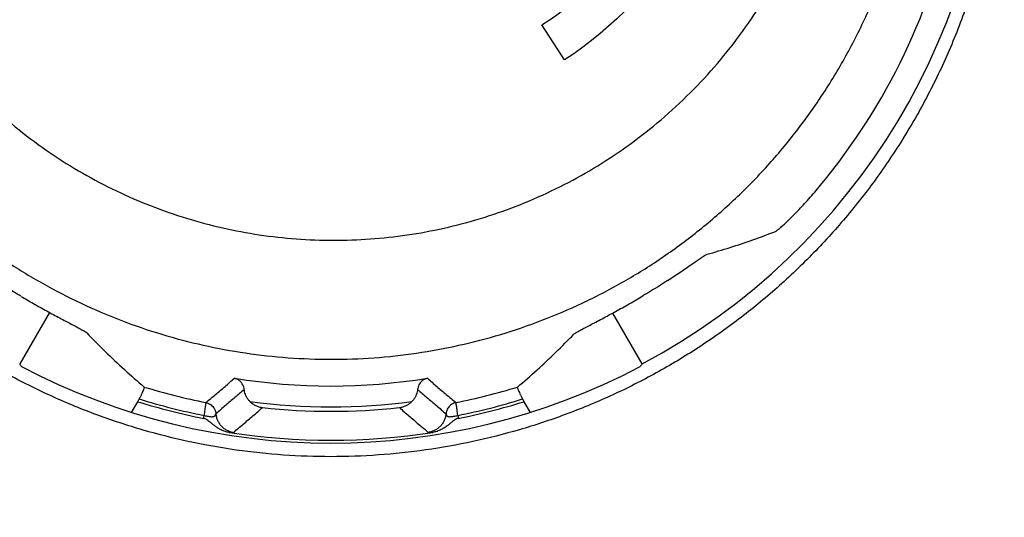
# Model space of a CAD drawing. Header units: inches. Extents: x 0 to 34, y 0 to 22.
# Tile 15 of 64: x 9.06 to 9.297, y 10.597 to 10.716. Entities that reach past the tile are written whole.
import ezdxf

# ---------------------------------------------------------------- set-up
doc = ezdxf.new("R2010")
doc.units = ezdxf.units.IN
doc.header["$LTSCALE"] = 1.87
doc.header["$MEASUREMENT"] = 0
doc.layers.get('0').update_dxf_attribs({"linetype": 'CONTINUOUS'})
doc.layers.add('DIMENSIONS', color=7, linetype='CONTINUOUS')
doc.styles.get("Standard").update_dxf_attribs({"font": 'txt', "width": 0.8})
doc.dimstyles.new('DIMSTYLE_1', dxfattribs={"dimtxt": 0.125, "dimasz": 0.18, "dimexe": 0.18, "dimexo": 0.0625, "dimgap": 0.09, "dimtad": 0, "dimtih": 1, "dimtoh": 1, "dimdec": 3, "dimzin": 4, "dimdsep": 46, "dimtxsty": 'STANDARD', "dimblk": '_FILLED', "dimblk1": '_FILLED', "dimblk2": '_FILLED', "dimcen": 0.09, "dimadec": 0, "dimazin": 0, "dimtp": 0.01, "dimtm": 0.01, "dimtfac": 1, "dimtdec": 3, "dimtofl": 0, "dimtmove": 0, "dimatfit": 3, "dimldrblk": '_FILLED', "dimfxl": 1, "dimtolj": 1, "dimtzin": 4, "dimarcsym": 0})

# ---------------------------------------------------------------- blocks, each defined once
blk = doc.blocks.new('_FILLED')
at = {"color": 0, "linetype": 'BYBLOCK'}
blk.add_solid([(0, 0), (-1, 0.1736111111), (-1, -0.1736111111)], dxfattribs=at)
blk = doc.blocks.new('*D4')
at = {"layer": 'DIMENSIONS', "color": 2, "linetype": 'CONTINUOUS'}
for p, q in [((6.9482417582, 10.1398165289), (6.9482417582, 12.9053581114)), ((9.1358305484, 10.9698700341), (9.1358305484, 12.9053581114)), ((6.9482417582, 12.7803581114), (7.3050203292, 12.7803581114)), ((9.1358305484, 12.7803581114), (8.7550203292, 12.7803581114))]:
    blk.add_line(p, q, dxfattribs=at)
at = {"layer": 'DIMENSIONS', "color": 2, "linetype": 'CONTINUOUS', "xscale": 0.18, "yscale": 0.18, "zscale": 0.18, "rotation": 180}
blk.add_blockref('_FILLED', (6.9482417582, 12.7803581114), dxfattribs=at)
at = {"layer": 'DIMENSIONS', "color": 2, "linetype": 'CONTINUOUS', "xscale": 0.18, "yscale": 0.18, "zscale": 0.18}
blk.add_blockref('_FILLED', (9.1358305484, 12.7803581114), dxfattribs=at)
at = {"layer": 'DIMENSIONS', "color": 2, "linetype": 'CONTINUOUS', "width": 0.8}
for s, p in [('[', (7.9925203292, 12.7178581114)), (']', (8.5925203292, 12.7178581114)), ('2.188', (7.3675203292, 12.7178581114)), ('55.56', (8.0925203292, 12.7178581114))]:
    blk.add_text(s, height=0.125, dxfattribs=at).set_placement(p)

msp = doc.modelspace()

# ---------------------------------------------------------------- linework, layer by layer
at = {"color": 7, "linetype": 'CONTINUOUS'}
for p, q in [((9.191403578, 10.7066604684), (9.1859806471, 10.7150623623)), ((9.0675403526, 10.64584975), (9.0603878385, 10.633461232)), ((9.210095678, 10.633461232), (9.2030239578, 10.6457098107)), ((9.0873178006, 10.6217731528), (9.088806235, 10.6243511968)), ((9.1816772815, 10.6243511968), (9.1831657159, 10.6217731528)), ((9.1045908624, 10.6203346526), (9.1047334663, 10.62104872)), ((9.1657500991, 10.6210487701), (9.1658926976, 10.6203347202))]:
    msp.add_line(p, q, dxfattribs=at)
for radius, start, end in [(0.1590682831, 298.0717754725, 61.9282245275), (0.1527936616, 320.430030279, 348.6005873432), (0.1594173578, 242.1751007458, 297.8248992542), (0.1456848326, 260.834589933, 279.1654100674), (0.1526689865, 252.9049195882, 258.6381446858), (0.1526689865, 281.3618581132, 287.0950804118), (0.1565124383, 252.7411534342, 258.7063932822), (0.1557843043, 252.7895856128, 258.7063883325), (0.1506817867, 262.5717029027, 277.4282970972), (0.1557843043, 281.2936259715, 287.2104143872), (0.1565124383, 281.2936272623, 287.2588465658), (0.1517726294, 263.7725884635, 276.2274115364), (0.1587567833, 261.1306348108, 278.8692988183)]:
    msp.add_arc((9.1352417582, 10.7738165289), radius, start, end, dxfattribs=at)
for points, knots in [([(9.1359203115, 10.5529884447), (9.1309448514, 10.5529910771), (9.1209758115, 10.5533201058), (9.1060698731, 10.5547770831), (9.0912570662, 10.5571974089), (9.0766097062, 10.5605775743), (9.0621833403, 10.564913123), (9.0480177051, 10.5701946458), (9.034155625, 10.5764238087), (9.0206490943, 10.5835894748), (9.0075615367, 10.5916833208), (8.9949515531, 10.6006887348), (8.982877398, 10.6105923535), (8.9714002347, 10.6213773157), (8.9605821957, 10.6330178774), (8.9504926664, 10.6454860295), (8.9411974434, 10.6587423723), (8.9327676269, 10.6727447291), (8.9252687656, 10.6874401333), (8.9187675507, 10.7027691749), (8.9133273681, 10.7186619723), (8.9090063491, 10.7350380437), (8.9058584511, 10.7518072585), (8.9039264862, 10.7688698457), (8.9032456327, 10.7861179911), (8.9038367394, 10.8034371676), (8.9057083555, 10.8207062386), (8.9088527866, 10.8377997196), (8.9132454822, 10.8545899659), (8.9188444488, 10.8709515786), (8.9255913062, 10.886766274), (8.933413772, 10.9019277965), (8.9422295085, 10.9163441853), (8.9519485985, 10.9299382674), (8.9624748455, 10.9426476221), (8.9737115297, 10.9544245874), (8.9855622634, 10.9652377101), (8.997938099, 10.9750681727), (9.0107561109, 10.9839108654), (9.0239408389, 10.99176964), (9.0374214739, 10.998649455), (9.0511289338, 11.0045635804), (9.0650125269, 11.0095261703), (9.0790406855, 11.0135625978), (9.093189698, 11.0166855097), (9.1074199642, 11.0189074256), (9.1216728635, 11.0202384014), (9.1311831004, 11.0205394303), (9.1359212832, 11.0205427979)], [0, 0, 0, 0, 0.020386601, 0.0408360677, 0.0613267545, 0.0818425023, 0.1023866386, 0.123006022, 0.1437444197, 0.1646123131, 0.18560915, 0.2067501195, 0.2280571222, 0.249547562, 0.2712328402, 0.2931202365, 0.315215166, 0.3375192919, 0.3600343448, 0.3827592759, 0.4056869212, 0.4288047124, 0.4520954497, 0.4755362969, 0.4991016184, 0.5227599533, 0.5464774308, 0.5702099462, 0.5939095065, 0.6175249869, 0.6410029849, 0.6642965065, 0.68736767, 0.7101820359, 0.7327106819, 0.7549289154, 0.7768243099, 0.7983920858, 0.8196392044, 0.8405829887, 0.8612386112, 0.8816088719, 0.9017108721, 0.9216099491, 0.9413808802, 0.9610420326, 0.980585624, 1, 1, 1, 1]), ([(9.1352417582, 10.6111189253), (9.1314328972, 10.6111178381), (9.1238109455, 10.6113845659), (9.1124355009, 10.6125896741), (9.1011576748, 10.6145966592), (9.0900276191, 10.6174009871), (9.0790828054, 10.6210004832), (9.0683747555, 10.6253886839), (9.0579479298, 10.6305612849), (9.047853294, 10.6365101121), (9.0381455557, 10.6432238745), (9.0288758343, 10.6506918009), (9.0201067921, 10.6588922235), (9.0118931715, 10.6678072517), (9.004300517, 10.677403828), (8.9973895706, 10.6876487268), (8.9912236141, 10.6984970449), (8.9858654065, 10.7098940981), (8.9813717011, 10.7217820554), (8.9777990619, 10.7340835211), (8.9751935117, 10.7467242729), (8.9735958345, 10.7596086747), (8.9730348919, 10.7726427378), (8.973527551, 10.7857197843), (8.9750764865, 10.7987278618), (8.9776691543, 10.8115590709), (8.9812758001, 10.8240978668), (8.9858551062, 10.8362473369), (8.9913489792, 10.8479075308), (8.9976932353, 10.8589994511), (9.0048132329, 10.8694511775), (9.0126297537, 10.8792041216), (9.0210643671, 10.8882168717), (9.030033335, 10.8964536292), (9.0394649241, 10.903898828), (9.0492823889, 10.9105381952), (9.0594237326, 10.9163716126), (9.0698276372, 10.9214011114), (9.0804408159, 10.9256331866), (9.0912204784, 10.9290782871), (9.1021214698, 10.9317442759), (9.1131155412, 10.933641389), (9.1241636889, 10.9347752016), (9.1315534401, 10.9350254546), (9.1352417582, 10.9350243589)], [0, 0, 0, 0, 0.022457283, 0.0449229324, 0.0673924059, 0.0899400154, 0.1125410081, 0.1352669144, 0.1581132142, 0.1811084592, 0.2042915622, 0.2276439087, 0.2512304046, 0.2750146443, 0.299049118, 0.3233115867, 0.3478073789, 0.3725486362, 0.3974904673, 0.4226633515, 0.4479969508, 0.4735075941, 0.4991303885, 0.5248346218, 0.5505814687, 0.5762843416, 0.6019332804, 0.6274252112, 0.6527559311, 0.6778511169, 0.7026877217, 0.7272445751, 0.7514711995, 0.7753980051, 0.7989750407, 0.8222539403, 0.8452143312, 0.8678955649, 0.8903301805, 0.9125261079, 0.9345660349, 0.9564446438, 0.9782534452, 1, 1, 1, 1]), ([(9.1352417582, 10.9350243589), (9.1389308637, 10.9350232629), (9.1463201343, 10.9347685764), (9.1573640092, 10.9336285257), (9.1683452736, 10.9317273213), (9.1792210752, 10.9290622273), (9.1899596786, 10.9256271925), (9.2005156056, 10.9214187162), (9.2108491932, 10.916429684), (9.2209119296, 10.9106557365), (9.2306474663, 10.9040961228), (9.2399993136, 10.8967510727), (9.2488962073, 10.8886338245), (9.2572723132, 10.8797570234), (9.2650491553, 10.870152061), (9.2721525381, 10.8598546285), (9.2785061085, 10.8489164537), (9.2840360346, 10.8374026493), (9.2886776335, 10.8253844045), (9.2923704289, 10.8129534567), (9.2950686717, 10.8001988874), (9.2967358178, 10.7872316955), (9.2973516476, 10.7741601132), (9.2969118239, 10.7611001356), (9.2954279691, 10.7481652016), (9.2929257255, 10.7354555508), (9.2894438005, 10.7230711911), (9.2850264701, 10.7110887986), (9.2797285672, 10.6995877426), (9.2736061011, 10.6886290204), (9.2667214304, 10.6782701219), (9.2591381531, 10.6685589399), (9.2509175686, 10.6595312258), (9.2421262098, 10.651222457), (9.2328205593, 10.643652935), (9.2230651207, 10.6368462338), (9.2129137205, 10.6308149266), (9.2024234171, 10.6255712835), (9.1916476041, 10.6211240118), (9.1806338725, 10.6174777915), (9.1694386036, 10.6146392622), (9.1581059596, 10.6126098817), (9.1466941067, 10.611392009), (9.1390547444, 10.6111200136), (9.1352417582, 10.6111189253)], [0, 0, 0, 0, 0.0217592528, 0.0435695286, 0.0654369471, 0.0874407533, 0.1095632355, 0.1318839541, 0.1544131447, 0.1771886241, 0.2002547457, 0.2235933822, 0.2472646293, 0.2712244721, 0.2955123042, 0.3200878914, 0.3449371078, 0.3700468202, 0.3953476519, 0.4208467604, 0.4464525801, 0.4721593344, 0.4978761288, 0.5235535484, 0.5491503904, 0.574587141, 0.5998759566, 0.6249487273, 0.649833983, 0.6744871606, 0.6989155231, 0.7231247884, 0.7470908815, 0.7708635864, 0.7944062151, 0.8177790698, 0.8409623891, 0.8639908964, 0.8868924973, 0.9096617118, 0.9323617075, 0.9549568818, 0.9775100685, 1, 1, 1, 1]), ([(9.1352417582, 10.9174994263), (9.1318791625, 10.9174956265), (9.12513496, 10.917248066), (9.1150463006, 10.9161504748), (9.1050056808, 10.9143200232), (9.0950598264, 10.9117514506), (9.0852549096, 10.90844088), (9.0756398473, 10.9043858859), (9.0662670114, 10.8995870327), (9.0571921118, 10.8940482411), (9.0484743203, 10.8877782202), (9.040175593, 10.8807913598), (9.0323611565, 10.8731096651), (9.0250980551, 10.8647641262), (9.018453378, 10.8557956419), (9.0124919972, 10.8462548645), (9.0072744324, 10.8362018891), (9.0028551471, 10.8257059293), (8.9992807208, 10.8148439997), (8.9965882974, 10.8036996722), (8.9948044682, 10.7923609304), (8.9939446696, 10.7809183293), (8.994012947, 10.7694628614), (8.99500233, 10.7580841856), (8.996895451, 10.74686857), (8.9996656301, 10.7358974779), (9.0032781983, 10.7252462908), (9.0076919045, 10.7149835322), (9.0128603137, 10.705170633), (9.0187332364, 10.6958615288), (9.025257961, 10.6871030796), (9.0323804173, 10.678935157), (9.0400460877, 10.6713913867), (9.0482008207, 10.6644995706), (9.0567913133, 10.6582825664), (9.0657655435, 10.6527588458), (9.0750729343, 10.6479433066), (9.084664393, 10.6438478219), (9.0944921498, 10.6404819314), (9.1045095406, 10.6378531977), (9.1146711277, 10.6359675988), (9.1249305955, 10.6348298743), (9.1318058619, 10.6345723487), (9.1352417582, 10.6345690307)], [0, 0, 0, 0, 0.0227262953, 0.0455660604, 0.0685309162, 0.0916442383, 0.1149302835, 0.1384109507, 0.1621068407, 0.1860315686, 0.210197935, 0.2346131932, 0.2592784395, 0.2841829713, 0.3093102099, 0.3346378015, 0.3601372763, 0.3857780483, 0.411523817, 0.437337, 0.4631799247, 0.4890149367, 0.5148056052, 0.5405192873, 0.5661248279, 0.5915965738, 0.6169138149, 0.6420594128, 0.6670222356, 0.6917948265, 0.716374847, 0.7407635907, 0.7649669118, 0.7889934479, 0.8128557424, 0.8365684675, 0.8601488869, 0.8836162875, 0.9069912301, 0.930294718, 0.9535493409, 0.9767783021, 1, 1, 1, 1]), ([(9.1352417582, 10.6345690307), (9.1386821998, 10.6345657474), (9.1455722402, 10.6348108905), (9.1558635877, 10.6359342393), (9.1660748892, 10.6378136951), (9.1761595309, 10.6404487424), (9.1860703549, 10.6438373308), (9.1957574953, 10.6479753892), (9.2051687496, 10.6528560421), (9.2142498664, 10.6584689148), (9.2229445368, 10.6647996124), (9.2311948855, 10.6718287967), (9.2389416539, 10.679531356), (9.2461250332, 10.6878757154), (9.2526857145, 10.6968232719), (9.2585658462, 10.7063279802), (9.2637103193, 10.7163360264), (9.2680681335, 10.7267859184), (9.2715937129, 10.7376084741), (9.2742484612, 10.7487276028), (9.2760020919, 10.7600610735), (9.276833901, 10.7715218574), (9.2767336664, 10.7830198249), (9.2757023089, 10.7944633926), (9.2737520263, 10.8057615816), (9.2709060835, 10.8168258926), (9.2671981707, 10.8275723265), (9.2626712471, 10.837922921), (9.2573759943, 10.8478076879), (9.2513690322, 10.8571653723), (9.2447108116, 10.8659441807), (9.2374641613, 10.8741014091), (9.2296924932, 10.8816031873), (9.221457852, 10.8884241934), (9.2128195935, 10.8945466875), (9.2038331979, 10.8999590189), (9.1945511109, 10.9046536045), (9.1850225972, 10.9086261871), (9.1752942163, 10.9118743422), (9.1654099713, 10.9143974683), (9.1554123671, 10.9161954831), (9.1453439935, 10.9172691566), (9.1386059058, 10.917502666), (9.1352417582, 10.9174994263)], [0, 0, 0, 0, 0.0232229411, 0.0464881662, 0.069819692, 0.0932431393, 0.1167812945, 0.1404551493, 0.1642815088, 0.1882745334, 0.2124477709, 0.2368092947, 0.2613641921, 0.2861139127, 0.3110545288, 0.3361793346, 0.3614771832, 0.386931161, 0.4125221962, 0.4382250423, 0.4640108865, 0.4898487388, 0.5157035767, 0.5415397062, 0.5673206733, 0.5930095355, 0.6185710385, 0.6439729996, 0.6691849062, 0.69418461, 0.7189542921, 0.7434820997, 0.7677621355, 0.7917944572, 0.8155895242, 0.8391639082, 0.8625396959, 0.8857379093, 0.9087853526, 0.9317089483, 0.9545363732, 0.9772920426, 1, 1, 1, 1]), ([(9.1358305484, 10.9073700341), (9.1329742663, 10.9073659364), (9.1272218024, 10.9071530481), (9.1185863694, 10.9062191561), (9.1099411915, 10.9046438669), (9.1013489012, 10.9024208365), (9.092869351, 10.8995482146), (9.08455236, 10.8960221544), (9.0764330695, 10.891841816), (9.0685482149, 10.8869943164), (9.0609465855, 10.8814758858), (9.0536892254, 10.8752935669), (9.0468449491, 10.8684612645), (9.0404794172, 10.861003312), (9.0346611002, 10.8529501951), (9.0294580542, 10.8443453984), (9.0249355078, 10.8352454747), (9.0211543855, 10.8257182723), (9.018165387, 10.8158423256), (9.0160101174, 10.8057047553), (9.0147165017, 10.7954000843), (9.014299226, 10.7850265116), (9.0147582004, 10.774682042), (9.0160791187, 10.7644609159), (9.0182374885, 10.7544512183), (9.0211958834, 10.7447327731), (9.0249122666, 10.7353772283), (9.0293357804, 10.7264468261), (9.0344128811, 10.7179950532), (9.0400876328, 10.7100666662), (9.0463023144, 10.7026968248), (9.0530015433, 10.6959145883), (9.0601296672, 10.6897404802), (9.0676349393, 10.6841911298), (9.0754672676, 10.6792773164), (9.0835799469, 10.6750068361), (9.0919295, 10.6713850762), (9.1004742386, 10.6684151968), (9.1091754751, 10.6660998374), (9.1179966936, 10.6644409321), (9.1268943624, 10.6634413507), (9.1328548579, 10.6632149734), (9.1358301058, 10.6632117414)], [0, 0, 0, 0, 0.0224155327, 0.0451309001, 0.0681087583, 0.0913163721, 0.1147199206, 0.1383052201, 0.1621447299, 0.1863208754, 0.2108720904, 0.2357899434, 0.2610624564, 0.2866869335, 0.3126561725, 0.3389447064, 0.3655119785, 0.3923121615, 0.4192914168, 0.4463926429, 0.4735509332, 0.5006977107, 0.5277707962, 0.5547156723, 0.5814828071, 0.6080369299, 0.6343482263, 0.6603948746, 0.686161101, 0.7116394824, 0.7368295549, 0.7617380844, 0.7863763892, 0.8107623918, 0.8349178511, 0.8588682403, 0.8826427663, 0.9062754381, 0.9297946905, 0.9532397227, 0.9766508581, 1, 1, 1, 1]), ([(9.1358301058, 10.6632117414), (9.1387861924, 10.6632085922), (9.144727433, 10.6634205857), (9.1536257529, 10.6643955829), (9.1624932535, 10.6660419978), (9.1712662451, 10.6683575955), (9.1798880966, 10.6713428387), (9.1883138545, 10.674991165), (9.1965033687, 10.6793017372), (9.2044110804, 10.6842721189), (9.2119873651, 10.6898908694), (9.2191758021, 10.6961473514), (9.2259233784, 10.7030212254), (9.2321729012, 10.7104908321), (9.2378663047, 10.7185256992), (9.2429462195, 10.727086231), (9.2473537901, 10.7361256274), (9.251036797, 10.7455863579), (9.2539445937, 10.7554029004), (9.2560354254, 10.7654998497), (9.2572753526, 10.775792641), (9.2576413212, 10.7861881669), (9.2571247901, 10.7965872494), (9.255730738, 10.8068887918), (9.2534805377, 10.8169944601), (9.2504074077, 10.8268122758), (9.2465574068, 10.8362599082), (9.2419837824, 10.8452651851), (9.2367475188, 10.8537662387), (9.2309143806, 10.8617126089), (9.2245496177, 10.8690644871), (9.2177200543, 10.8757963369), (9.2104866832, 10.881887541), (9.2029124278, 10.8873265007), (9.195054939, 10.8921078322), (9.1869610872, 10.8962314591), (9.1786701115, 10.8997085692), (9.1702180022, 10.9025383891), (9.1616535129, 10.9047243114), (9.1530341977, 10.9062682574), (9.1444204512, 10.9071759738), (9.1386813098, 10.9073732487), (9.1358305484, 10.9073700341)], [0, 0, 0, 0, 0.0231645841, 0.0465374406, 0.0700855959, 0.0937737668, 0.1175728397, 0.1415159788, 0.16565549, 0.1900242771, 0.214634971, 0.2394960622, 0.2646257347, 0.2900371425, 0.3157333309, 0.3417099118, 0.3679552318, 0.3944513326, 0.4211750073, 0.4480903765, 0.4751568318, 0.5023180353, 0.5295049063, 0.5566488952, 0.5836815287, 0.6105381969, 0.6371697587, 0.6635341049, 0.6895953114, 0.7153222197, 0.7406957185, 0.7657158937, 0.7903912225, 0.8147239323, 0.8387157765, 0.8623989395, 0.8858402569, 0.909103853, 0.9321819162, 0.9550440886, 0.9776607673, 1, 1, 1, 1]), ([(8.8888181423, 10.8421544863), (8.8872991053, 10.8364690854), (8.8846615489, 10.8249869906), (8.8819312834, 10.8075371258), (8.8804383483, 10.7899560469), (8.8801848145, 10.7723518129), (8.8811610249, 10.754830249), (8.8833460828, 10.737493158), (8.8867085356, 10.7204357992), (8.8912105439, 10.7037461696), (8.8968051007, 10.6875050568), (8.9034420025, 10.6717854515), (8.9110665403, 10.6566522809), (8.9196205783, 10.6421617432), (8.9290474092, 10.6283651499), (8.9392845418, 10.6153048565), (8.9502733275, 10.6030206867), (8.9619524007, 10.5915454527), (8.9742622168, 10.5809066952), (8.9871469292, 10.571129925), (9.0005476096, 10.5622307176), (9.0144097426, 10.5542300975), (9.02867441, 10.5471411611), (9.0432876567, 10.5409749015), (9.0582020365, 10.5357412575), (9.0733717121, 10.5314432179), (9.0887511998, 10.5280936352), (9.1042879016, 10.5256926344), (9.1199262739, 10.5242446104), (9.1303882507, 10.523917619), (9.1356155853, 10.5239146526)], [0, 0, 0, 0, 0.0379766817, 0.0759527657, 0.1138895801, 0.1517459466, 0.1894772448, 0.2270447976, 0.264422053, 0.3015829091, 0.3385105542, 0.3751896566, 0.4116138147, 0.4477831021, 0.4836997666, 0.5193685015, 0.5547954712, 0.5899886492, 0.6249576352, 0.6597200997, 0.6942956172, 0.7287004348, 0.7629398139, 0.7970247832, 0.8309908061, 0.8648766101, 0.8987087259, 0.9325024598, 0.9662663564, 1, 1, 1, 1]), ([(8.8663459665, 10.837126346), (8.8647214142, 10.8310724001), (8.8618993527, 10.8188393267), (8.8589786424, 10.8002380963), (8.8573830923, 10.781480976), (8.8571179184, 10.7626865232), (8.8581737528, 10.7439701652), (8.8605281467, 10.7254400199), (8.8641508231, 10.7071954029), (8.8690007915, 10.6893267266), (8.875032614, 10.6719197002), (8.8821938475, 10.6550526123), (8.8904269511, 10.6387946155), (8.8996755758, 10.6232090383), (8.9098758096, 10.6083488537), (8.9209672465, 10.5942646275), (8.9328858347, 10.5809995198), (8.945567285, 10.5685906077), (8.9589518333, 10.5570731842), (8.9729766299, 10.546469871), (8.9875859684, 10.5368074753), (9.0027169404, 10.5281072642), (9.0183040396, 10.5203896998), (9.0342872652, 10.5136737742), (9.05061319, 10.5079651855), (9.0672339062, 10.503280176), (9.0840873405, 10.4996257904), (9.1011001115, 10.4970104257), (9.1181915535, 10.4954401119), (9.1296120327, 10.4950849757), (9.1353100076, 10.4950814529)], [0, 0, 0, 0, 0.0374344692, 0.0749027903, 0.1123614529, 0.149764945, 0.187065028, 0.2242247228, 0.2612295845, 0.2980636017, 0.3347138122, 0.3711666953, 0.407416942, 0.4434682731, 0.4793219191, 0.5149831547, 0.5504571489, 0.5857501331, 0.6208727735, 0.6558417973, 0.6906833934, 0.7254102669, 0.7600128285, 0.7944914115, 0.828883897, 0.8632380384, 0.8975565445, 0.9318111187, 0.9659705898, 1, 1, 1, 1]), ([(9.2421888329, 10.6653622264), (9.2422836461, 10.6653993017), (9.2425220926, 10.6655752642), (9.2429665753, 10.6659227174), (9.2435885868, 10.6664653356), (9.2443779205, 10.6671835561), (9.245319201, 10.6680791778), (9.2463938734, 10.6691400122), (9.2475844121, 10.6703587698), (9.2488673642, 10.6717202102), (9.2502209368, 10.6732100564), (9.2516189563, 10.6748072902), (9.2525526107, 10.6759155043), (9.2530223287, 10.6764839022)], [0, 0, 0, 0, 0.0196317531, 0.0562639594, 0.109370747, 0.1784659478, 0.2621717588, 0.3598582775, 0.4696643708, 0.5906958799, 0.7205810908, 0.8578073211, 1, 1, 1, 1]), ([(9.2257061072, 10.6598385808), (9.2275565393, 10.660358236), (9.2312508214, 10.6614617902), (9.236748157, 10.6633033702), (9.2403802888, 10.6646550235), (9.2421888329, 10.6653622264)], [0, 0, 0, 0, 0.3315734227, 0.6649964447, 1, 1, 1, 1]), ([(9.2162224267, 10.6535376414), (9.216739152, 10.6538775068), (9.2177565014, 10.654552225), (9.2192406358, 10.655551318), (9.2206405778, 10.6565051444), (9.2219217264, 10.6573843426), (9.2230559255, 10.6581638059), (9.2240131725, 10.65881337), (9.2247696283, 10.6593172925), (9.2253074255, 10.6596433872), (9.2255954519, 10.6598075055), (9.2257061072, 10.6598385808)], [0, 0, 0, 0, 0.1628887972, 0.3215076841, 0.471192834, 0.6090310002, 0.7307542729, 0.8335926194, 0.9138619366, 0.9697292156, 1, 1, 1, 1]), ([(9.0606753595, 10.6497484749), (9.0600861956, 10.6500961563), (9.0589124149, 10.6507998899), (9.0571588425, 10.6518848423), (9.0559973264, 10.6526262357), (9.0554154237, 10.6530034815)], [0, 0, 0, 0, 0.3317647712, 0.6636838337, 1, 1, 1, 1]), ([(9.2162224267, 10.6535376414), (9.2155706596, 10.653108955), (9.2142615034, 10.6522627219), (9.2122797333, 10.6510259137), (9.210946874, 10.6502231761), (9.2102779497, 10.6498274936)], [0, 0, 0, 0, 0.333957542, 0.6672926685, 1, 1, 1, 1]), ([(9.0607283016, 10.649717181), (9.0612054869, 10.6494358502), (9.0622011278, 10.648852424), (9.0637265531, 10.6479745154), (9.0653069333, 10.6470810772), (9.066894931, 10.6461995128), (9.0684630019, 10.6453439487), (9.0699793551, 10.6445292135), (9.0714095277, 10.6437700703), (9.0727236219, 10.6430772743), (9.0738874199, 10.6424638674), (9.0748652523, 10.6419405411), (9.0756320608, 10.6415208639), (9.0761533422, 10.6412063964), (9.0764244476, 10.6410315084), (9.0765023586, 10.6409497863)], [0, 0, 0, 0, 0.0920552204, 0.1917700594, 0.2924789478, 0.3937458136, 0.4936007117, 0.5893253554, 0.6798057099, 0.7626724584, 0.8362039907, 0.8983962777, 0.9470662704, 0.9812364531, 1, 1, 1, 1]), ([(9.1936911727, 10.6406463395), (9.1937712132, 10.6407298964), (9.1940521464, 10.6409078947), (9.1945931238, 10.6412307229), (9.1953914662, 10.6416625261), (9.1964107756, 10.6422027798), (9.1976255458, 10.6428375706), (9.1989959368, 10.6435548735), (9.2004874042, 10.6443419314), (9.2020620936, 10.645184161), (9.2036919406, 10.6460704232), (9.2053473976, 10.646987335), (9.2070086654, 10.6479253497), (9.2086532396, 10.6488720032), (9.2097403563, 10.649509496), (9.2102779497, 10.6498274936)], [0, 0, 0, 0, 0.018304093, 0.051917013, 0.1001094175, 0.1616429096, 0.2345045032, 0.3169005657, 0.4063409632, 0.5012761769, 0.599396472, 0.6998212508, 0.800640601, 0.9011923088, 1, 1, 1, 1]), ([(9.0765023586, 10.6409497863), (9.0779533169, 10.6394278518), (9.080920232, 10.6364251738), (9.085542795, 10.6320694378), (9.0887371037, 10.6292682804), (9.0903634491, 10.6278927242)], [0, 0, 0, 0, 0.3311314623, 0.6645682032, 1, 1, 1, 1]), ([(9.1801200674, 10.6278927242), (9.1817103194, 10.6292377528), (9.1848350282, 10.6319756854), (9.1893607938, 10.6362300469), (9.1922683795, 10.6391610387), (9.1936911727, 10.6406463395)], [0, 0, 0, 0, 0.3353755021, 0.6688077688, 1, 1, 1, 1]), ([(9.0603878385, 10.633461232), (9.0604368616, 10.6333911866), (9.0605350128, 10.633251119), (9.060682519, 10.6330411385), (9.0607810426, 10.6329012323), (9.0608303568, 10.6328312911)], [0, 0, 0, 0, 0.3331735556, 0.6665069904, 1, 1, 1, 1]), ([(9.210095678, 10.633461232), (9.2100466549, 10.6333911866), (9.2099485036, 10.633251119), (9.2098009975, 10.6330411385), (9.2097024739, 10.6329012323), (9.2096531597, 10.6328312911)], [0, 0, 0, 0, 0.3331735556, 0.6665069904, 1, 1, 1, 1]), ([(9.1051652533, 10.6241394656), (9.1059441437, 10.6247898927), (9.1074885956, 10.6260880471), (9.1097789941, 10.6280388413), (9.1112883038, 10.6293416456), (9.1120363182, 10.6299917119)], [0, 0, 0, 0, 0.3372894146, 0.6706009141, 1, 1, 1, 1]), ([(9.1143912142, 10.627294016), (9.1143719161, 10.6274787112), (9.1142977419, 10.6278618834), (9.1140775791, 10.6284230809), (9.1137338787, 10.6289587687), (9.1132705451, 10.6294275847), (9.1126982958, 10.6297939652), (9.1122625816, 10.629944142), (9.1120363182, 10.6299917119)], [0, 0, 0, 0, 0.1458535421, 0.3047424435, 0.4707016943, 0.6423210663, 0.818402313, 1, 1, 1, 1]), ([(9.1584471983, 10.6299917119), (9.1582209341, 10.6299441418), (9.1577852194, 10.6297939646), (9.1572129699, 10.6294275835), (9.1567496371, 10.6289587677), (9.1564059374, 10.6284230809), (9.1561857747, 10.6278618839), (9.1561116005, 10.6274787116), (9.1560923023, 10.627294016)], [0, 0, 0, 0, 0.1815982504, 0.357679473, 0.5292987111, 0.6952575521, 0.8541460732, 1, 1, 1, 1]), ([(9.1584471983, 10.6299917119), (9.1591951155, 10.6293417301), (9.1607043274, 10.628039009), (9.1629947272, 10.6260882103), (9.1645392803, 10.6247899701), (9.1653182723, 10.6241394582)], [0, 0, 0, 0, 0.3293558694, 0.6626670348, 1, 1, 1, 1]), ([(9.0891480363, 10.6250075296), (9.0892657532, 10.6252289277), (9.0894853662, 10.6256500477), (9.0897824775, 10.6262474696), (9.0900252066, 10.6267680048), (9.0902074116, 10.6271936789), (9.0903289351, 10.6275294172), (9.0903836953, 10.6277358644), (9.0903909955, 10.6278694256), (9.0903634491, 10.6278927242)], [0, 0, 0, 0, 0.2382262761, 0.4511022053, 0.6342413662, 0.7827000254, 0.893964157, 0.9657235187, 1, 1, 1, 1]), ([(9.1143912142, 10.627294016), (9.1136434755, 10.6266432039), (9.1121388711, 10.6253425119), (9.1098618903, 10.6234002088), (9.1083306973, 10.6221111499), (9.1075606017, 10.6214670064)], [0, 0, 0, 0, 0.331223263, 0.6645402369, 1, 1, 1, 1]), ([(9.1157608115, 10.6243993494), (9.1155937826, 10.6245688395), (9.1152882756, 10.6249276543), (9.1149207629, 10.625513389), (9.1146509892, 10.626117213), (9.1144756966, 10.6267114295), (9.1144109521, 10.6271051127), (9.1143912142, 10.627294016)], [0, 0, 0, 0, 0.2188888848, 0.4316561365, 0.6339939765, 0.8252911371, 1, 1, 1, 1]), ([(9.1560923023, 10.627294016), (9.1560725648, 10.6271051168), (9.1560078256, 10.6267114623), (9.1558325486, 10.6261172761), (9.155562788, 10.62551345), (9.1551952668, 10.6249276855), (9.1548897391, 10.6245688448), (9.154722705, 10.6243993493)], [0, 0, 0, 0, 0.1747051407, 0.3659792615, 0.5683136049, 0.7811042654, 1, 1, 1, 1]), ([(9.1560923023, 10.627294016), (9.156840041, 10.6266432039), (9.1583446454, 10.6253425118), (9.1606216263, 10.6234002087), (9.1621528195, 10.6221111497), (9.162922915, 10.6214670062)], [0, 0, 0, 0, 0.3312232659, 0.6645402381, 1, 1, 1, 1]), ([(9.1801200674, 10.6278927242), (9.180092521, 10.6278694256), (9.1800998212, 10.6277358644), (9.1801545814, 10.6275294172), (9.1802761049, 10.6271936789), (9.1804583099, 10.6267680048), (9.180701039, 10.6262474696), (9.1809981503, 10.6256500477), (9.1812177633, 10.6252289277), (9.1813354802, 10.6250075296)], [0, 0, 0, 0, 0.0342764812, 0.106035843, 0.2172999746, 0.3657586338, 0.5488977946, 0.7617737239, 1, 1, 1, 1]), ([(9.088806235, 10.6243511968), (9.0888423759, 10.6244222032), (9.0889163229, 10.6245663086), (9.0890302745, 10.6247850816), (9.0891082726, 10.6249327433), (9.0891480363, 10.6250075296)], [0, 0, 0, 0, 0.3230019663, 0.6566247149, 1, 1, 1, 1]), ([(9.1051652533, 10.6241394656), (9.1051497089, 10.6241116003), (9.1051394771, 10.6240005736), (9.1050941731, 10.6237821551), (9.1050474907, 10.6234328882), (9.1049812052, 10.6229717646), (9.1049064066, 10.6224067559), (9.1048217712, 10.6217544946), (9.1047636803, 10.6212919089), (9.1047334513, 10.621048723)], [0, 0, 0, 0, 0.0306662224, 0.1035783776, 0.2169530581, 0.3677838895, 0.5519432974, 0.764477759, 1, 1, 1, 1]), ([(9.105165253, 10.6241394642), (9.1053445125, 10.6241032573), (9.105697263, 10.6239976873), (9.1061880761, 10.6237458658), (9.1066250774, 10.6234088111), (9.1069934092, 10.6229978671), (9.1072808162, 10.6225267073), (9.1074776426, 10.6220113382), (9.1075441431, 10.6216491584), (9.1075606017, 10.6214670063)], [0, 0, 0, 0, 0.1428298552, 0.2856820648, 0.4285500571, 0.5714251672, 0.7142977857, 0.8571586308, 1, 1, 1, 1]), ([(9.1157608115, 10.6243993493), (9.1159605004, 10.6241967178), (9.1163954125, 10.6238249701), (9.1171324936, 10.6233870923), (9.1179334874, 10.6230807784), (9.118495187, 10.6229703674), (9.1187782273, 10.6229394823)], [0, 0, 0, 0, 0.2499843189, 0.4998646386, 0.7498142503, 1, 1, 1, 1]), ([(9.1517052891, 10.6229394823), (9.1519883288, 10.6229703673), (9.1525500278, 10.623080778), (9.1533510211, 10.6233870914), (9.154088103, 10.6238249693), (9.1545230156, 10.6241967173), (9.154722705, 10.6243993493)], [0, 0, 0, 0, 0.250185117, 0.5001348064, 0.7500151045, 1, 1, 1, 1]), ([(9.1653182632, 10.6241394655), (9.1651390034, 10.6241032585), (9.1647862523, 10.6239976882), (9.1642954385, 10.6237458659), (9.1638584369, 10.6234088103), (9.1634901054, 10.6229978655), (9.163202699, 10.6225267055), (9.1630058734, 10.6220113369), (9.1629393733, 10.621649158), (9.1629229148, 10.6214670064)], [0, 0, 0, 0, 0.142830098, 0.2856825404, 0.4285507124, 0.5714259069, 0.7142984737, 0.857159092, 1, 1, 1, 1]), ([(9.1657500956, 10.6210487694), (9.1657198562, 10.6212920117), (9.1656616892, 10.6217548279), (9.1655770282, 10.6224073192), (9.1655022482, 10.6229723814), (9.1654359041, 10.6234332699), (9.1653893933, 10.6237823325), (9.165343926, 10.6240005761), (9.1653338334, 10.6241116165), (9.1653182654, 10.6241394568)], [0, 0, 0, 0, 0.2355813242, 0.4482931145, 0.6324503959, 0.7831615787, 0.8964553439, 0.9693432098, 1, 1, 1, 1]), ([(9.1813354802, 10.6250075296), (9.1813752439, 10.6249327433), (9.1814532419, 10.6247850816), (9.1815671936, 10.6245663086), (9.1816411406, 10.6244222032), (9.1816772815, 10.6243511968)], [0, 0, 0, 0, 0.3433752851, 0.6769980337, 1, 1, 1, 1]), ([(9.104733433, 10.6210485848), (9.1048993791, 10.6210063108), (9.1052247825, 10.6209301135), (9.1056994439, 10.6208384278), (9.1061382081, 10.6207740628), (9.1065260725, 10.6207406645), (9.106847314, 10.6207426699), (9.1070929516, 10.6207834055), (9.1072666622, 10.6208622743), (9.1073810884, 10.6209746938), (9.1074539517, 10.6211106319), (9.1074966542, 10.6212571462), (9.1075322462, 10.6213716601), (9.1075416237, 10.6214510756), (9.1075606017, 10.6214670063)], [0, 0, 0, 0, 0.1576622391, 0.3076032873, 0.4449676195, 0.5657719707, 0.6657224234, 0.7400766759, 0.7934444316, 0.8385152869, 0.8850137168, 0.9342095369, 0.9771874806, 1, 1, 1, 1]), ([(9.1075606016, 10.6214670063), (9.1075855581, 10.6211909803), (9.107681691, 10.6206419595), (9.1079601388, 10.6198545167), (9.1083652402, 10.6191237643), (9.1088857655, 10.6184702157), (9.1095073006, 10.6179118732), (9.1102127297, 10.6174641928), (9.1109822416, 10.6171395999), (9.1115245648, 10.6170111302), (9.1117986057, 10.6169698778)], [0, 0, 0, 0, 0.1249829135, 0.2499832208, 0.3749955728, 0.5000132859, 0.6250290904, 0.7500359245, 0.8750277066, 1, 1, 1, 1]), ([(9.1117986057, 10.6169698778), (9.1125897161, 10.6176329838), (9.1141585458, 10.6189567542), (9.1164851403, 10.620946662), (9.1180183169, 10.6222760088), (9.1187782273, 10.6229394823)], [0, 0, 0, 0, 0.3371777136, 0.6704886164, 1, 1, 1, 1]), ([(9.1517052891, 10.6229394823), (9.1524651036, 10.6222760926), (9.1539981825, 10.6209468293), (9.1563247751, 10.6189569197), (9.1578937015, 10.6176330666), (9.1586849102, 10.6169698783)], [0, 0, 0, 0, 0.329469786, 0.662780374, 1, 1, 1, 1]), ([(9.1629229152, 10.6214670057), (9.1628979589, 10.6211909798), (9.1628018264, 10.6206419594), (9.1625233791, 10.6198545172), (9.1621182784, 10.6191237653), (9.1615977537, 10.6184702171), (9.1609762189, 10.6179118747), (9.1602707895, 10.6174641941), (9.1595012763, 10.6171396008), (9.1589589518, 10.6170111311), (9.1586849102, 10.6169698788)], [0, 0, 0, 0, 0.1249828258, 0.2499830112, 0.3749952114, 0.5000127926, 0.6250285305, 0.7500354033, 0.8750273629, 1, 1, 1, 1]), ([(9.1629229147, 10.6214670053), (9.1629416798, 10.6214512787), (9.1629511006, 10.6213727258), (9.162986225, 10.621259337), (9.1630285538, 10.6211135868), (9.1631005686, 10.6209772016), (9.163214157, 10.6208641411), (9.1633856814, 10.6207848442), (9.1636289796, 10.6207432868), (9.1639496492, 10.6207404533), (9.1643389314, 10.6207734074), (9.1647799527, 10.6208379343), (9.1652566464, 10.6209298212), (9.1655834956, 10.6210064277), (9.1657500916, 10.6210487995)], [0, 0, 0, 0, 0.0225415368, 0.0651070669, 0.1138272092, 0.1604743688, 0.2059113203, 0.258598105, 0.3316449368, 0.4315559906, 0.5531656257, 0.6910168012, 0.8417367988, 1, 1, 1, 1]), ([(9.1107643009, 10.6169580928), (9.1104280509, 10.6170105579), (9.1097744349, 10.6171683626), (9.108866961, 10.6175359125), (9.1080691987, 10.6179807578), (9.1073883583, 10.6184500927), (9.1068088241, 10.6189050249), (9.106304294, 10.6193244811), (9.1058481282, 10.6196947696), (9.1054191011, 10.6200003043), (9.1050054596, 10.620220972), (9.1047242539, 10.6203079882), (9.1045908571, 10.6203346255)], [0, 0, 0, 0, 0.1433055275, 0.2817339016, 0.4110826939, 0.5271371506, 0.6296042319, 0.721232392, 0.8034315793, 0.8769822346, 0.9427186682, 1, 1, 1, 1]), ([(9.1658926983, 10.6203347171), (9.165738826, 10.6203039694), (9.1654144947, 10.6201974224), (9.1649442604, 10.6199241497), (9.1644548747, 10.6195527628), (9.1639242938, 10.6191111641), (9.1633178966, 10.6186178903), (9.1625993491, 10.6180971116), (9.1617474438, 10.6175964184), (9.1607751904, 10.6171863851), (9.1600750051, 10.6170136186), (9.1597190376, 10.6169580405)], [0, 0, 0, 0, 0.066081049, 0.1423623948, 0.2279957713, 0.3245750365, 0.4330867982, 0.5571371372, 0.6979592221, 0.8482758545, 1, 1, 1, 1]), ([(9.110764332, 10.6169580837), (9.1109059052, 10.61694572), (9.1111490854, 10.6169270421), (9.1114509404, 10.6169152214), (9.1116408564, 10.6169213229), (9.1117438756, 10.6169393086), (9.1117861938, 10.6169596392), (9.1117986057, 10.6169698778)], [0, 0, 0, 0, 0.408482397, 0.700923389, 0.8680221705, 0.9537518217, 1, 1, 1, 1]), ([(9.1586849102, 10.6169698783), (9.1586975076, 10.6169594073), (9.1587409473, 10.6169386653), (9.1588467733, 10.6169210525), (9.1590393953, 10.6169152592), (9.1593401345, 10.6169275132), (9.1595806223, 10.6169459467), (9.1597191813, 10.6169580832)], [0, 0, 0, 0, 0.0470845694, 0.1351853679, 0.3068185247, 0.6002077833, 1, 1, 1, 1])]:
    msp.add_open_spline(points, degree=3, knots=knots, dxfattribs=at)
for points in [[(9.1859806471, 10.7150623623), (9.2072473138, 10.7287887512), (9.2213528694, 10.7526998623), (9.2213528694, 10.7799081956)], [(9.2313528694, 10.7799081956), (9.2313528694, 10.7492436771), (9.2154232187, 10.7221637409), (9.191403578, 10.7066604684)]]:
    msp.add_open_spline(points, degree=3, dxfattribs=at)

# ---------------------------------------------------------------- dimensions: what is measured, and where the dimension line sits
at = {"layer": 'DIMENSIONS', "color": 2, "linetype": 'CONTINUOUS'}
dim = msp.add_linear_dim(base=(9.1358305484, 12.7803581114), p1=(6.9482417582, 10.1398165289), p2=(9.1358305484, 10.9698700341), dimstyle='DIMSTYLE_1', dxfattribs=at)
dim.commit()
dim.dimension.update_dxf_attribs({"geometry": '*D4', "text_midpoint": (8.0300203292, 12.7803581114), "dimtype": 160})

doc.saveas('drawing.dxf')
